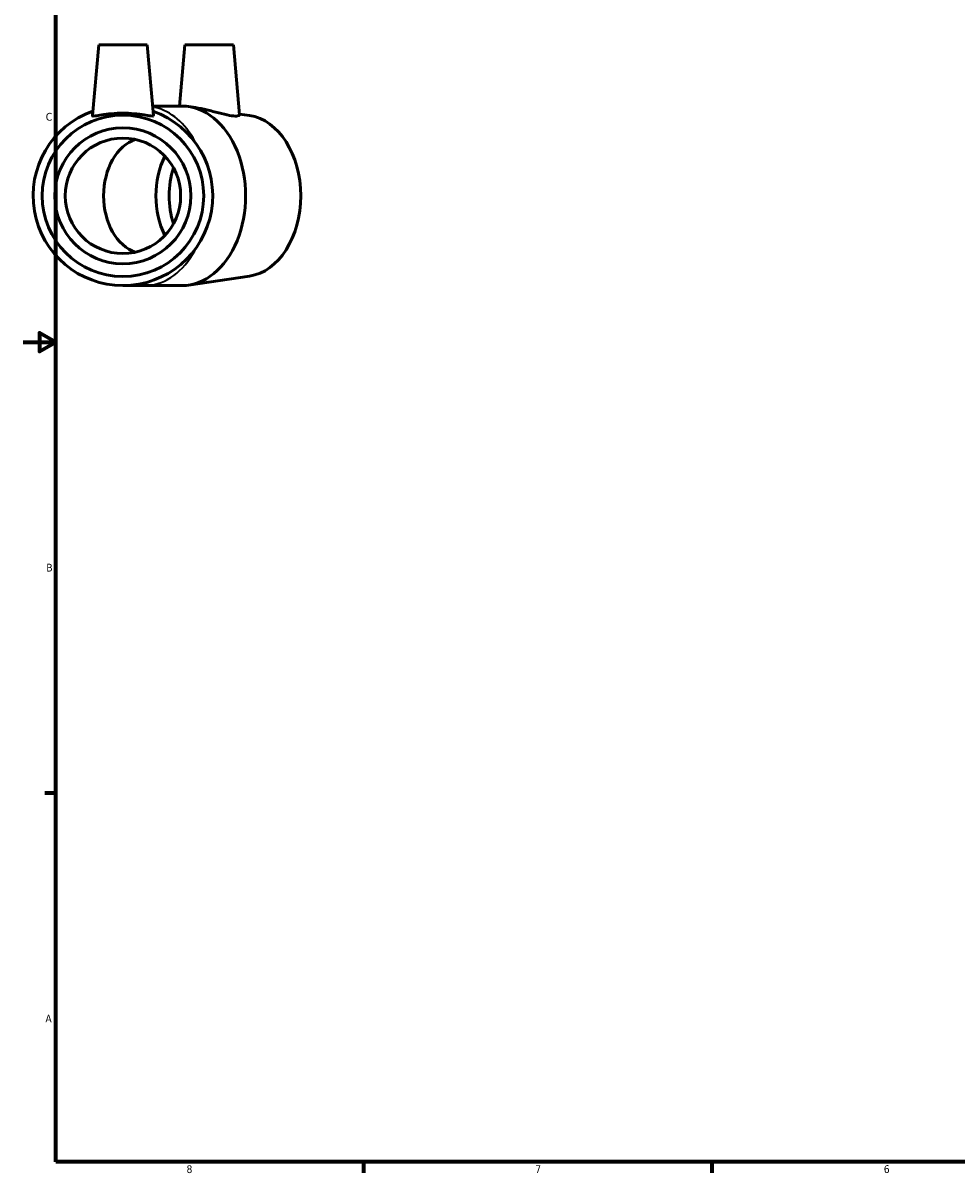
# Model space of a CAD drawing. Header units: inches. Extents: x -0.1 to 43.4, y -0.2 to 32.
# Tile 1 of 5: x 0.1 to 11.5, y 0.9 to 14.9. Entities that reach past the tile are written whole.
import ezdxf

# ---------------------------------------------------------------- set-up
doc = ezdxf.new("R2010")
doc.units = ezdxf.units.IN
doc.header["$MEASUREMENT"] = 0
for name, color, linetype, lineweight in [('Border (ANSI)', 7, 'Continuous', 70), ('Visible (ANSI)', 7, 'Continuous', 50), ('Visible Narrow (ANSI)', 7, 'Continuous', 35)]:
    doc.layers.add(name, color=color, linetype=linetype, lineweight=lineweight)
doc.styles.add('Note Text (ANSI)', font='tahoma.ttf')

# ---------------------------------------------------------------- blocks, each defined once
blk = doc.blocks.new('Borders Default Border')
at = {"layer": 'Border (ANSI)'}
for p, q in [((0.5, 5.5), (0.366, 5.5)), ((4.25, 1), (4.25, 0.866)), ((8.5, 1), (8.5, 0.866))]:
    blk.add_line(p, q, dxfattribs=at)
at = {"layer": 'Border (ANSI)', "flags": 128}
for points in [[(0.5, 1), (0.5, 21), (33.5, 21), (33.5, 1), (0.5, 1)], [(0.1, 11), (0.5, 11), (0.3, 11.115), (0.3, 10.885), (0.5, 11)]]:
    blk.add_lwpolyline(points, dxfattribs=at)
at = {"layer": 'Border (ANSI)', "color": 5, "true_color": 0x0000ff, "char_height": 0.0945, "attachment_point": 7, "style": 'Note Text (ANSI)'}
for s, insert in [('C', (0.378, 13.701)), ('B', (0.384, 8.203)), ('A', (0.373, 2.703)), ('8', (2.094, 0.863)), ('7', (6.346, 0.866)), ('6', (10.595, 0.864))]:
    blk.add_mtext(s, dxfattribs=dict(at, insert=insert))

msp = doc.modelspace()

# ---------------------------------------------------------------- linework, layer by layer
at = {"layer": 'Visible (ANSI)'}
for p, q in [((1.023, 14.626), (0.947, 13.765)), ((1.023, 14.626), (1.613, 14.626)), ((1.613, 14.626), (1.689, 13.765)), ((2.075, 14.626), (2.009, 13.881)), ((2.075, 14.626), (2.665, 14.626)), ((2.665, 14.626), (2.74, 13.772)), ((2.039, 13.881), (1.679, 13.881)), ((2.205, 13.862), (2.118, 13.875)), ((2.862, 13.766), (2.739, 13.784)), ((2.862, 11.806), (2.118, 11.697)), ((1.318, 11.691), (1.581, 11.691)), ((2.039, 11.691), (1.581, 11.691))]:
    msp.add_line(p, q, dxfattribs=at)
for radius in [0.985, 0.829, 0.704]:
    msp.add_circle((1.318, 12.786), radius, dxfattribs=at)
msp.add_arc((1.318, 12.786), 1.095, 109.5247, 70.4753, dxfattribs=at)
for centre, major_axis, start_param, end_param in [((2.039, 12.786), (0, -1.095), 0, 3.141593), ((2.79, 12.786), (0, -0.985), 0.103242, 3.038351), ((1.581, 12.786), (0, 0.704), 0.220153, 2.921439), ((2.306, 12.786), (0, -0.829), 4.089321, 5.335457), ((2.467, 12.786), (0, -0.829), 4.286548, 5.13823)]:
    msp.add_ellipse(centre, major_axis=major_axis, ratio=0.707107, start_param=start_param, end_param=end_param, dxfattribs=at)
for points, knots in [([(1.688, 13.763), (1.687, 13.759), (1.676, 13.758), (1.637, 13.762), (1.608, 13.767), (1.543, 13.778), (1.501, 13.784), (1.412, 13.792), (1.364, 13.795), (1.273, 13.795), (1.224, 13.792), (1.135, 13.784), (1.094, 13.778), (1.028, 13.767), (1, 13.762), (0.96, 13.758), (0.949, 13.759), (0.947, 13.764), (0.947, 13.764), (0.947, 13.765)], [0, 0, 0, 0, 0.343297, 0.343297, 0.686594, 0.686594, 1.032919, 1.032919, 1.379244, 1.379244, 1.725569, 1.725569, 2.071894, 2.071894, 2.415191, 2.415191, 2.758487, 2.758487, 2.80078, 2.80078, 2.80078, 2.80078]), ([(2.74, 13.772), (2.74, 13.767), (2.733, 13.762), (2.7, 13.758), (2.674, 13.759), (2.61, 13.768), (2.568, 13.777), (2.476, 13.8), (2.425, 13.814), (2.332, 13.837), (2.282, 13.849), (2.226, 13.859), (2.215, 13.861), (2.205, 13.862)], [2.087583, 2.087583, 2.087583, 2.087583, 2.415191, 2.415191, 2.758487, 2.758487, 3.130513, 3.130513, 3.502538, 3.502538, 3.86541, 3.86541, 3.949158, 3.949158, 3.949158, 3.949158])]:
    msp.add_open_spline(points, degree=3, knots=knots, dxfattribs=at)
msp.add_open_spline([(1.689, 13.765), (1.689, 13.764), (1.689, 13.764), (1.688, 13.763)], degree=3, dxfattribs=at)
at = {"layer": 'Visible Narrow (ANSI)'}
for major_axis, start_param, end_param in [((0, 1.095), 5.365423, 6.11388), ((0, -1.095), 0.047967, 0.911377)]:
    msp.add_ellipse((1.581, 12.786), major_axis=major_axis, ratio=0.707107, start_param=start_param, end_param=end_param, dxfattribs=at)

# ---------------------------------------------------------------- block references
msp.add_blockref('Borders Default Border', (0, 0))

doc.saveas('drawing.dxf')
